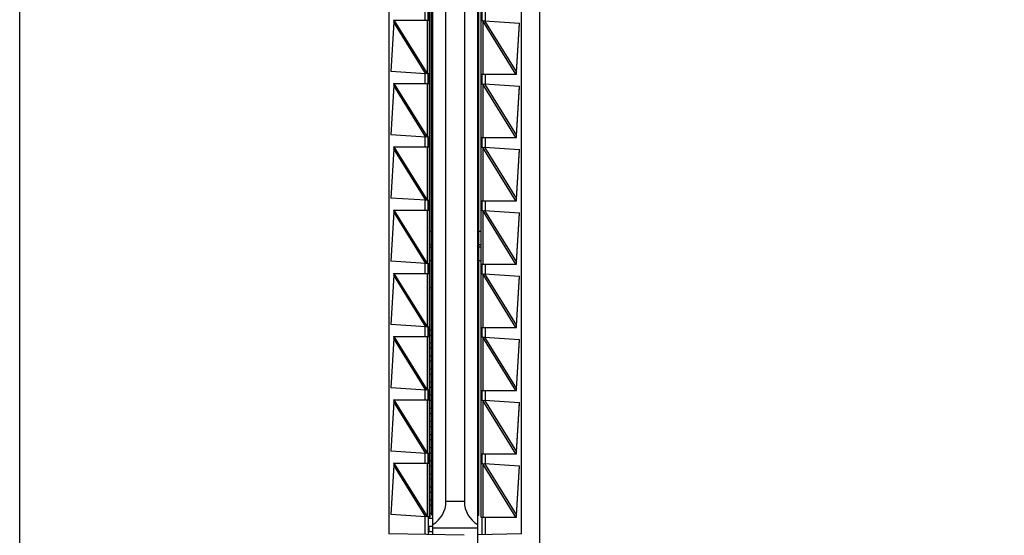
# Model space of a CAD drawing. Header units: inches. Extents: x 0 to 22, y 0 to 17.
# Tile 48 of 56: x 15.9 to 17.4, y 7.2 to 8. Entities that reach past the tile are written whole.
import ezdxf

# ---------------------------------------------------------------- set-up
doc = ezdxf.new("R2010")
doc.units = ezdxf.units.IN
doc.header["$LTSCALE"] = 1.21
doc.header["$MEASUREMENT"] = 0
doc.layers.get('0').update_dxf_attribs({"linetype": 'CONTINUOUS'})
doc.layers.add('DIMENSIONS', color=7, linetype='CONTINUOUS')
doc.styles.get("Standard").update_dxf_attribs({"font": 'txt', "width": 0.8})
doc.dimstyles.new('DIMSTYLE_2', dxfattribs={"dimtxt": 0.125, "dimasz": 0.18, "dimexe": 0.18, "dimexo": 0.0625, "dimgap": 0.09, "dimtad": 0, "dimtih": 1, "dimtoh": 1, "dimdec": 3, "dimzin": 4, "dimdsep": 46, "dimtxsty": 'STANDARD', "dimblk": '_FILLED', "dimblk1": '_FILLED', "dimblk2": '_FILLED', "dimcen": 0.09, "dimadec": 0, "dimazin": 0, "dimtp": 0.01, "dimtm": 0.01, "dimtfac": 1, "dimtdec": 3, "dimtofl": 0, "dimtmove": 0, "dimatfit": 3, "dimldrblk": '_FILLED', "dimfxl": 1, "dimtolj": 1, "dimtzin": 4, "dimarcsym": 0})

# ---------------------------------------------------------------- blocks, each defined once
blk = doc.blocks.new('*D17')
at = {"layer": 'DIMENSIONS', "color": 2, "linetype": 'CONTINUOUS'}
blk.add_line((16.0727, 11.5266), (16.0727, 12.1485), dxfattribs=at)
at = {"layer": 'DIMENSIONS', "color": 2, "linetype": 'CONTINUOUS', "insert": (16.0102, 12.211), "char_height": 0.125, "width": 1.225, "attachment_point": 1, "rotation": 90, "line_spacing_factor": 0.9}
blk.add_mtext('.502{\\Ftxt.shx;\\W1.000000;\\H0.125000; }[12.75]', dxfattribs=at)
blk = doc.blocks.new('_FILLED')
at = {"color": 0, "linetype": 'BYBLOCK'}
blk.add_solid([(0, 0), (-1, 0.1736), (-1, -0.1736)], dxfattribs=at)
blk = doc.blocks.new('*D19')
at = {"layer": 'DIMENSIONS', "color": 2, "linetype": 'CONTINUOUS'}
blk.add_line((16.2603, 11.339), (17.4052, 11.339), dxfattribs=at)
at = {"layer": 'DIMENSIONS', "color": 2, "linetype": 'CONTINUOUS', "insert": (17.4677, 11.4015), "char_height": 0.125, "width": 1.425, "attachment_point": 1, "line_spacing_factor": 0.9}
blk.add_mtext('4.822{\\Ftxt.shx;\\W1.000000;\\H0.125000; }[122.48]', dxfattribs=at)

msp = doc.modelspace()

# ---------------------------------------------------------------- linework, layer by layer
at = {"color": 7, "linetype": 'CONTINUOUS'}
for p, q in [((15.9377, 6.5222), (15.9377, 11.3338)), ((16.7177, 11.3338), (16.7177, 6.5222)), ((16.6247, 10.7075), (16.6247, 7.1485)), ((16.4917, 10.6564), (16.4917, 7.1997)), ((16.5577, 7.1985), (16.5577, 10.6575)), ((16.6907, 7.1997), (16.6907, 10.6564)), ((16.5534, 10.631), (16.5534, 7.225)), ((16.5557, 10.6285), (16.5557, 7.2285)), ((16.6267, 7.2275), (16.6267, 10.6275)), ((16.6297, 10.631), (16.6297, 7.225)), ((16.5774, 7.2485), (16.5774, 9.0265)), ((16.605, 9.0265), (16.605, 7.2485)), ((16.5507, 7.9719), (16.5507, 7.9851)), ((16.6317, 7.97), (16.6317, 7.985)), ((16.4989, 7.9682), (16.4944, 7.8941)), ((16.4988, 7.971), (16.5526, 7.971)), ((16.4988, 7.971), (16.499, 7.969)), ((16.4996, 7.971), (16.4989, 7.9682)), ((16.4989, 7.9685), (16.4989, 7.9682)), ((16.5506, 7.971), (16.5507, 7.9719)), ((16.6327, 7.97), (16.6297, 7.97)), ((16.6327, 7.97), (16.635, 7.9704)), ((16.635, 7.9704), (16.6878, 7.9669)), ((16.683, 7.8929), (16.6878, 7.9669)), ((16.683, 7.8925), (16.6878, 7.9663)), ((16.5473, 7.8907), (16.4944, 7.8941)), ((16.5496, 7.891), (16.5473, 7.8907)), ((16.5496, 7.891), (16.5526, 7.891)), ((16.5507, 7.8901), (16.5506, 7.891)), ((16.5507, 7.8901), (16.5507, 7.8769)), ((16.5507, 7.8769), (16.5507, 7.8901)), ((16.6297, 7.89), (16.6831, 7.89)), ((16.6317, 7.875), (16.6317, 7.89)), ((16.6823, 7.89), (16.683, 7.8929)), ((16.683, 7.8924), (16.683, 7.8925)), ((16.683, 7.8921), (16.683, 7.8924)), ((16.6831, 7.89), (16.683, 7.8921)), ((16.4988, 7.876), (16.5526, 7.876)), ((16.4988, 7.876), (16.499, 7.874)), ((16.4996, 7.876), (16.4989, 7.8732)), ((16.5506, 7.876), (16.5507, 7.8769)), ((16.6327, 7.875), (16.635, 7.8754)), ((16.635, 7.8754), (16.6878, 7.8719)), ((16.4989, 7.8732), (16.4944, 7.7991)), ((16.4989, 7.8735), (16.4989, 7.8732)), ((16.6327, 7.875), (16.6297, 7.875)), ((16.683, 7.7979), (16.6878, 7.8719)), ((16.683, 7.7975), (16.6878, 7.8713)), ((16.5473, 7.7957), (16.4944, 7.7991)), ((16.5496, 7.796), (16.5473, 7.7957)), ((16.5496, 7.796), (16.5526, 7.796)), ((16.5507, 7.7951), (16.5506, 7.796)), ((16.5507, 7.7951), (16.5507, 7.7819)), ((16.5507, 7.7819), (16.5507, 7.7951)), ((16.6297, 7.795), (16.6831, 7.795)), ((16.6317, 7.78), (16.6317, 7.795)), ((16.6823, 7.795), (16.683, 7.7979)), ((16.683, 7.7974), (16.683, 7.7975)), ((16.683, 7.7971), (16.683, 7.7974)), ((16.6831, 7.795), (16.683, 7.7971)), ((16.4989, 7.7782), (16.4944, 7.7041)), ((16.4988, 7.781), (16.5526, 7.781)), ((16.4988, 7.781), (16.499, 7.779)), ((16.4996, 7.781), (16.4989, 7.7782)), ((16.4989, 7.7785), (16.4989, 7.7782)), ((16.5506, 7.781), (16.5507, 7.7819)), ((16.6327, 7.78), (16.6297, 7.78)), ((16.6327, 7.78), (16.635, 7.7804)), ((16.635, 7.7804), (16.6878, 7.7769)), ((16.683, 7.7029), (16.6878, 7.7769)), ((16.683, 7.7025), (16.6878, 7.7763)), ((16.5473, 7.7007), (16.4944, 7.7041)), ((16.5496, 7.701), (16.5473, 7.7007)), ((16.5496, 7.701), (16.5526, 7.701)), ((16.5507, 7.7001), (16.5506, 7.701)), ((16.5507, 7.7001), (16.5507, 7.6869)), ((16.5507, 7.6869), (16.5507, 7.7001)), ((16.6297, 7.7), (16.6831, 7.7)), ((16.6317, 7.685), (16.6317, 7.7)), ((16.6823, 7.7), (16.683, 7.7029)), ((16.683, 7.7024), (16.683, 7.7025)), ((16.683, 7.7021), (16.683, 7.7024)), ((16.6831, 7.7), (16.683, 7.7021)), ((16.4989, 7.6832), (16.4944, 7.6091)), ((16.4988, 7.686), (16.5526, 7.686)), ((16.4988, 7.686), (16.499, 7.684)), ((16.4996, 7.686), (16.4989, 7.6832)), ((16.4989, 7.6835), (16.4989, 7.6832)), ((16.5506, 7.686), (16.5507, 7.6869)), ((16.6327, 7.685), (16.6297, 7.685)), ((16.6327, 7.685), (16.635, 7.6854)), ((16.635, 7.6854), (16.6878, 7.6819)), ((16.683, 7.6079), (16.6878, 7.6819)), ((16.683, 7.6075), (16.6878, 7.6813)), ((16.5557, 7.6539), (16.5534, 7.6539)), ((16.6297, 7.6539), (16.6267, 7.6539)), ((16.5534, 7.6342), (16.5557, 7.6342)), ((16.5534, 7.6303), (16.5557, 7.6303)), ((16.6267, 7.6342), (16.6297, 7.6342)), ((16.6297, 7.6303), (16.6267, 7.6303)), ((16.5534, 7.6106), (16.5557, 7.6106)), ((16.6267, 7.6106), (16.6297, 7.6106)), ((16.5473, 7.6057), (16.4944, 7.6091)), ((16.5496, 7.606), (16.5473, 7.6057)), ((16.5496, 7.606), (16.5526, 7.606)), ((16.5507, 7.6051), (16.5506, 7.606)), ((16.5507, 7.6051), (16.5507, 7.5919)), ((16.5507, 7.5919), (16.5507, 7.6051)), ((16.6297, 7.605), (16.6831, 7.605)), ((16.6317, 7.59), (16.6317, 7.605)), ((16.6823, 7.605), (16.683, 7.6079)), ((16.683, 7.6074), (16.683, 7.6075)), ((16.683, 7.6071), (16.683, 7.6074)), ((16.6831, 7.605), (16.683, 7.6071)), ((16.4989, 7.5882), (16.4944, 7.5141)), ((16.4988, 7.591), (16.5526, 7.591)), ((16.4988, 7.591), (16.499, 7.589)), ((16.4996, 7.591), (16.4989, 7.5882)), ((16.4989, 7.5885), (16.4989, 7.5882)), ((16.5506, 7.591), (16.5507, 7.5919)), ((16.6327, 7.59), (16.6297, 7.59)), ((16.6327, 7.59), (16.635, 7.5904)), ((16.635, 7.5904), (16.6878, 7.5869)), ((16.683, 7.5129), (16.6878, 7.5869)), ((16.683, 7.5125), (16.6878, 7.5863)), ((16.5557, 7.5693), (16.5534, 7.5693)), ((16.5473, 7.5107), (16.4944, 7.5141)), ((16.5496, 7.511), (16.5473, 7.5107)), ((16.5496, 7.511), (16.5526, 7.511)), ((16.5507, 7.5101), (16.5506, 7.511)), ((16.5507, 7.5101), (16.5507, 7.4969)), ((16.5507, 7.4969), (16.5507, 7.5101)), ((16.5534, 7.5063), (16.5557, 7.5063)), ((16.6297, 7.51), (16.6831, 7.51)), ((16.6317, 7.495), (16.6317, 7.51)), ((16.6823, 7.51), (16.683, 7.5129)), ((16.683, 7.5124), (16.683, 7.5125)), ((16.683, 7.5121), (16.683, 7.5124)), ((16.6831, 7.51), (16.683, 7.5121)), ((16.4989, 7.4932), (16.4944, 7.4191)), ((16.4988, 7.496), (16.5526, 7.496)), ((16.4988, 7.496), (16.499, 7.494)), ((16.4996, 7.496), (16.4989, 7.4932)), ((16.4989, 7.4935), (16.4989, 7.4932)), ((16.5506, 7.496), (16.5507, 7.4969)), ((16.5534, 7.4984), (16.5557, 7.4984)), ((16.6327, 7.495), (16.6297, 7.495)), ((16.6327, 7.495), (16.635, 7.4954)), ((16.635, 7.4954), (16.6878, 7.4919)), ((16.683, 7.4179), (16.6878, 7.4919)), ((16.683, 7.4175), (16.6878, 7.4913)), ((16.5557, 7.4866), (16.5534, 7.4866)), ((16.5557, 7.4787), (16.5534, 7.4787)), ((16.5557, 7.4669), (16.5534, 7.4669)), ((16.5557, 7.459), (16.5534, 7.459)), ((16.5557, 7.4472), (16.5534, 7.4472)), ((16.5557, 7.4393), (16.5534, 7.4393)), ((16.5473, 7.4157), (16.4944, 7.4191)), ((16.5557, 7.4275), (16.5534, 7.4275)), ((16.5557, 7.4197), (16.5534, 7.4197)), ((16.6823, 7.415), (16.683, 7.4179)), ((16.683, 7.4174), (16.683, 7.4175)), ((16.683, 7.4171), (16.683, 7.4174)), ((16.6831, 7.415), (16.683, 7.4171)), ((16.5496, 7.416), (16.5473, 7.4157)), ((16.5496, 7.416), (16.5526, 7.416)), ((16.5507, 7.4151), (16.5506, 7.416)), ((16.5507, 7.4151), (16.5507, 7.4019)), ((16.5507, 7.4019), (16.5507, 7.4151)), ((16.5557, 7.4079), (16.5534, 7.4079)), ((16.6297, 7.415), (16.6831, 7.415)), ((16.6317, 7.4), (16.6317, 7.415)), ((16.4989, 7.3982), (16.4944, 7.3241)), ((16.4988, 7.401), (16.5526, 7.401)), ((16.4988, 7.401), (16.499, 7.399)), ((16.4996, 7.401), (16.4989, 7.3982)), ((16.4989, 7.3985), (16.4989, 7.3982)), ((16.5506, 7.401), (16.5507, 7.4019)), ((16.5557, 7.4), (16.5534, 7.4)), ((16.5557, 7.3882), (16.5534, 7.3882)), ((16.6327, 7.4), (16.6297, 7.4)), ((16.6327, 7.4), (16.635, 7.4004)), ((16.635, 7.4004), (16.6878, 7.3969)), ((16.683, 7.3229), (16.6878, 7.3969)), ((16.683, 7.3225), (16.6878, 7.3963)), ((16.5557, 7.3803), (16.5534, 7.3803)), ((16.5557, 7.3685), (16.5534, 7.3685)), ((16.5557, 7.3606), (16.5534, 7.3606)), ((16.5557, 7.3488), (16.5534, 7.3488)), ((16.5557, 7.3409), (16.5534, 7.3409)), ((16.5557, 7.3291), (16.5534, 7.3291)), ((16.5473, 7.3207), (16.4944, 7.3241)), ((16.5496, 7.321), (16.5473, 7.3207)), ((16.5496, 7.321), (16.5526, 7.321)), ((16.5507, 7.3201), (16.5506, 7.321)), ((16.5507, 7.3201), (16.5507, 7.3069)), ((16.5507, 7.3069), (16.5507, 7.3201)), ((16.5557, 7.3212), (16.5534, 7.3212)), ((16.6297, 7.32), (16.6831, 7.32)), ((16.6317, 7.305), (16.6317, 7.32)), ((16.6823, 7.32), (16.683, 7.3229)), ((16.683, 7.3224), (16.683, 7.3225)), ((16.683, 7.3221), (16.683, 7.3224)), ((16.6831, 7.32), (16.683, 7.3221)), ((16.4989, 7.3032), (16.4944, 7.2291)), ((16.4988, 7.306), (16.5526, 7.306)), ((16.4988, 7.306), (16.499, 7.304)), ((16.4996, 7.306), (16.4989, 7.3032)), ((16.4989, 7.3035), (16.4989, 7.3032)), ((16.5506, 7.306), (16.5507, 7.3069)), ((16.5557, 7.3094), (16.5534, 7.3094)), ((16.5557, 7.3016), (16.5534, 7.3016)), ((16.6327, 7.305), (16.6297, 7.305)), ((16.6327, 7.305), (16.635, 7.3054)), ((16.635, 7.3054), (16.6878, 7.3019)), ((16.683, 7.2279), (16.6878, 7.3019)), ((16.683, 7.2275), (16.6878, 7.3013)), ((16.5557, 7.2897), (16.5534, 7.2897)), ((16.5557, 7.2819), (16.5534, 7.2819)), ((16.5557, 7.2701), (16.5534, 7.2701)), ((16.5557, 7.2622), (16.5534, 7.2622)), ((16.5557, 7.2504), (16.5534, 7.2504)), ((16.5557, 7.2425), (16.5534, 7.2425)), ((16.5473, 7.2257), (16.4944, 7.2291)), ((16.5496, 7.226), (16.5473, 7.2257)), ((16.5496, 7.226), (16.5526, 7.226)), ((16.5507, 7.2251), (16.5506, 7.226)), ((16.5507, 7.2251), (16.5507, 7.1987)), ((16.5507, 7.225), (16.5534, 7.225)), ((16.5518, 7.225), (16.5518, 7.2228)), ((16.5527, 7.225), (16.5526, 7.226)), ((16.5557, 7.2307), (16.5534, 7.2307)), ((16.5557, 7.2285), (16.5577, 7.2285)), ((16.6267, 7.2275), (16.6247, 7.2275)), ((16.6297, 7.225), (16.6831, 7.225)), ((16.6317, 7.1986), (16.6317, 7.225)), ((16.6823, 7.225), (16.683, 7.2279)), ((16.683, 7.2274), (16.683, 7.2275)), ((16.683, 7.2271), (16.683, 7.2274)), ((16.6831, 7.225), (16.683, 7.2271)), ((16.5577, 7.2228), (16.5518, 7.2228)), ((16.5577, 7.211), (16.5518, 7.211)), ((16.5518, 7.211), (16.5518, 7.2031)), ((16.6048, 7.1977), (16.4917, 7.1997)), ((16.5577, 7.2031), (16.5518, 7.2031)), ((16.6247, 7.2085), (16.5577, 7.2085)), ((16.6907, 7.1997), (16.6247, 7.1985))]:
    msp.add_line(p, q, dxfattribs=at)
at = {"color": 9, "linetype": 'CONTINUOUS'}
for p, q in [((16.5458, 7.9858), (16.5458, 7.971)), ((16.6366, 7.9703), (16.6366, 7.985)), ((16.5473, 7.8907), (16.4989, 7.9682)), ((16.5497, 7.8909), (16.4996, 7.971)), ((16.5497, 7.8909), (16.5497, 7.971)), ((16.5526, 7.891), (16.5526, 7.971)), ((16.6823, 7.89), (16.6326, 7.9702)), ((16.6326, 7.9702), (16.6326, 7.89)), ((16.635, 7.9704), (16.683, 7.8929)), ((16.5458, 7.8908), (16.5458, 7.876)), ((16.6366, 7.8753), (16.6366, 7.89)), ((16.5497, 7.7959), (16.4996, 7.876)), ((16.5497, 7.7959), (16.5497, 7.876)), ((16.5526, 7.796), (16.5526, 7.876)), ((16.6823, 7.795), (16.6326, 7.8752)), ((16.6326, 7.8752), (16.6326, 7.795)), ((16.635, 7.8754), (16.683, 7.7979)), ((16.5473, 7.7957), (16.4989, 7.8732)), ((16.5458, 7.7958), (16.5458, 7.781)), ((16.6366, 7.7803), (16.6366, 7.795)), ((16.5473, 7.7007), (16.4989, 7.7782)), ((16.5497, 7.7009), (16.4996, 7.781)), ((16.5497, 7.7009), (16.5497, 7.781)), ((16.5526, 7.701), (16.5526, 7.781)), ((16.6823, 7.7), (16.6326, 7.7802)), ((16.6326, 7.7802), (16.6326, 7.7)), ((16.635, 7.7804), (16.683, 7.7029)), ((16.5458, 7.7008), (16.5458, 7.686)), ((16.6366, 7.6853), (16.6366, 7.7)), ((16.5473, 7.6057), (16.4989, 7.6832)), ((16.5497, 7.6059), (16.4996, 7.686)), ((16.5497, 7.6059), (16.5497, 7.686)), ((16.5526, 7.606), (16.5526, 7.686)), ((16.6823, 7.605), (16.6326, 7.6852)), ((16.6326, 7.6852), (16.6326, 7.605)), ((16.635, 7.6854), (16.683, 7.6079)), ((16.5458, 7.6058), (16.5458, 7.591)), ((16.6366, 7.5903), (16.6366, 7.605)), ((16.5473, 7.5107), (16.4989, 7.5882)), ((16.5497, 7.5109), (16.4996, 7.591)), ((16.5497, 7.5109), (16.5497, 7.591)), ((16.5526, 7.511), (16.5526, 7.591)), ((16.6823, 7.51), (16.6326, 7.5902)), ((16.6326, 7.5902), (16.6326, 7.51)), ((16.635, 7.5904), (16.683, 7.5129)), ((16.5458, 7.5108), (16.5458, 7.496)), ((16.6366, 7.4953), (16.6366, 7.51)), ((16.5473, 7.4157), (16.4989, 7.4932)), ((16.5497, 7.4159), (16.4996, 7.496)), ((16.5497, 7.4159), (16.5497, 7.496)), ((16.5526, 7.416), (16.5526, 7.496)), ((16.6823, 7.415), (16.6326, 7.4952)), ((16.6326, 7.4952), (16.6326, 7.415)), ((16.635, 7.4954), (16.683, 7.4179)), ((16.5458, 7.4158), (16.5458, 7.401)), ((16.6366, 7.4003), (16.6366, 7.415)), ((16.5473, 7.3207), (16.4989, 7.3982)), ((16.5497, 7.3209), (16.4996, 7.401)), ((16.5497, 7.3209), (16.5497, 7.401)), ((16.5526, 7.321), (16.5526, 7.401)), ((16.6823, 7.32), (16.6326, 7.4002)), ((16.6326, 7.4002), (16.6326, 7.32)), ((16.635, 7.4004), (16.683, 7.3229)), ((16.5458, 7.3208), (16.5458, 7.306)), ((16.6366, 7.3053), (16.6366, 7.32)), ((16.5473, 7.2257), (16.4989, 7.3032)), ((16.5497, 7.2259), (16.4996, 7.306)), ((16.5497, 7.2259), (16.5497, 7.306)), ((16.5526, 7.226), (16.5526, 7.306)), ((16.6823, 7.225), (16.6326, 7.3052)), ((16.6326, 7.3052), (16.6326, 7.225)), ((16.635, 7.3054), (16.683, 7.2279)), ((16.605, 7.2485), (16.5774, 7.2485)), ((16.5458, 7.2258), (16.5458, 7.1987)), ((16.6366, 7.1987), (16.6366, 7.225))]:
    msp.add_line(p, q, dxfattribs=at)
at = {"color": 7, "linetype": 'CONTINUOUS'}
for points in [[(16.499, 7.969), (16.499, 7.9688), (16.4989, 7.9685)], [(16.499, 7.874), (16.499, 7.8738), (16.4989, 7.8735)], [(16.499, 7.779), (16.499, 7.7788), (16.4989, 7.7785)], [(16.499, 7.684), (16.499, 7.6838), (16.4989, 7.6835)], [(16.499, 7.589), (16.499, 7.5888), (16.4989, 7.5885)], [(16.499, 7.494), (16.499, 7.4938), (16.4989, 7.4935)], [(16.499, 7.399), (16.499, 7.3988), (16.4989, 7.3985)], [(16.499, 7.304), (16.499, 7.3038), (16.4989, 7.3035)]]:
    msp.add_lwpolyline(points, dxfattribs=at)
for centre, major_axis, start_param, end_param in [((16.5374, 7.2485), (-0.0005, 0.04), -2.622268, -1.584188), ((16.645, 7.2485), (0, 0.04), -4.711338, -3.673257)]:
    msp.add_ellipse(centre, major_axis=major_axis, ratio=1, start_param=start_param, end_param=end_param, dxfattribs=at)
for points, knots in [([(16.5526, 7.971), (16.5526, 7.971), (16.5526, 7.971), (16.5526, 7.971), (16.5527, 7.971), (16.5527, 7.971), (16.5527, 7.971), (16.5527, 7.9711), (16.5527, 7.9711), (16.5527, 7.9712), (16.5527, 7.9712), (16.5527, 7.9713), (16.5527, 7.9715), (16.5527, 7.9716), (16.5527, 7.9717), (16.5527, 7.9719), (16.5527, 7.9721), (16.5527, 7.9724), (16.5527, 7.9727), (16.5527, 7.9732), (16.5527, 7.9738), (16.5528, 7.9744), (16.5528, 7.975), (16.5528, 7.9757), (16.5528, 7.9763), (16.5528, 7.9773), (16.5528, 7.9785), (16.5528, 7.9797), (16.5528, 7.9807), (16.5528, 7.9814), (16.5528, 7.982), (16.5528, 7.9827), (16.5527, 7.9833), (16.5527, 7.9838), (16.5527, 7.9843), (16.5527, 7.9847), (16.5527, 7.9849), (16.5527, 7.9851), (16.5527, 7.9853), (16.5527, 7.9854), (16.5527, 7.9856), (16.5527, 7.9857), (16.5527, 7.9858), (16.5527, 7.9859), (16.5527, 7.9859), (16.5527, 7.986), (16.5527, 7.986), (16.5527, 7.986), (16.5527, 7.986), (16.5526, 7.986), (16.5526, 7.986), (16.5526, 7.986), (16.5526, 7.986)], [0, 0, 0, 0, 0.000262, 0.000478, 0.000762, 0.001117, 0.001544, 0.002618, 0.005649, 0.009863, 0.015252, 0.021806, 0.029509, 0.038344, 0.04829, 0.059322, 0.071416, 0.084541, 0.113757, 0.146691, 0.183026, 0.222412, 0.26447, 0.308796, 0.354963, 0.402526, 0.5, 0.597474, 0.645037, 0.691204, 0.73553, 0.777588, 0.816974, 0.853309, 0.886243, 0.915459, 0.928584, 0.940678, 0.95171, 0.961656, 0.970491, 0.978194, 0.984748, 0.990137, 0.994351, 0.997382, 0.998456, 0.998883, 0.999238, 0.999522, 0.999738, 1, 1, 1, 1]), ([(16.5526, 7.876), (16.5526, 7.876), (16.5526, 7.876), (16.5526, 7.876), (16.5527, 7.876), (16.5527, 7.876), (16.5527, 7.876), (16.5527, 7.8761), (16.5527, 7.8761), (16.5527, 7.8762), (16.5527, 7.8762), (16.5527, 7.8763), (16.5527, 7.8765), (16.5527, 7.8766), (16.5527, 7.8767), (16.5527, 7.8769), (16.5527, 7.8771), (16.5527, 7.8774), (16.5527, 7.8777), (16.5527, 7.8782), (16.5527, 7.8788), (16.5528, 7.8794), (16.5528, 7.88), (16.5528, 7.8807), (16.5528, 7.8813), (16.5528, 7.8823), (16.5528, 7.8835), (16.5528, 7.8847), (16.5528, 7.8857), (16.5528, 7.8864), (16.5528, 7.887), (16.5528, 7.8877), (16.5527, 7.8883), (16.5527, 7.8888), (16.5527, 7.8893), (16.5527, 7.8897), (16.5527, 7.8899), (16.5527, 7.8901), (16.5527, 7.8903), (16.5527, 7.8904), (16.5527, 7.8906), (16.5527, 7.8907), (16.5527, 7.8908), (16.5527, 7.8909), (16.5527, 7.8909), (16.5527, 7.891), (16.5527, 7.891), (16.5527, 7.891), (16.5527, 7.891), (16.5526, 7.891), (16.5526, 7.891), (16.5526, 7.891), (16.5526, 7.891)], [0, 0, 0, 0, 0.000262, 0.000478, 0.000762, 0.001117, 0.001544, 0.002618, 0.005649, 0.009863, 0.015252, 0.021806, 0.029509, 0.038344, 0.04829, 0.059322, 0.071416, 0.084541, 0.113757, 0.146691, 0.183026, 0.222412, 0.26447, 0.308796, 0.354963, 0.402526, 0.5, 0.597474, 0.645037, 0.691204, 0.73553, 0.777588, 0.816974, 0.853309, 0.886243, 0.915459, 0.928584, 0.940678, 0.95171, 0.961656, 0.970491, 0.978194, 0.984748, 0.990137, 0.994351, 0.997382, 0.998456, 0.998883, 0.999238, 0.999522, 0.999738, 1, 1, 1, 1]), ([(16.5526, 7.781), (16.5526, 7.781), (16.5526, 7.781), (16.5526, 7.781), (16.5527, 7.781), (16.5527, 7.781), (16.5527, 7.781), (16.5527, 7.7811), (16.5527, 7.7811), (16.5527, 7.7812), (16.5527, 7.7812), (16.5527, 7.7813), (16.5527, 7.7815), (16.5527, 7.7816), (16.5527, 7.7817), (16.5527, 7.7819), (16.5527, 7.7821), (16.5527, 7.7824), (16.5527, 7.7827), (16.5527, 7.7832), (16.5527, 7.7838), (16.5528, 7.7844), (16.5528, 7.785), (16.5528, 7.7857), (16.5528, 7.7863), (16.5528, 7.7873), (16.5528, 7.7885), (16.5528, 7.7897), (16.5528, 7.7907), (16.5528, 7.7914), (16.5528, 7.792), (16.5528, 7.7927), (16.5527, 7.7933), (16.5527, 7.7938), (16.5527, 7.7943), (16.5527, 7.7947), (16.5527, 7.7949), (16.5527, 7.7951), (16.5527, 7.7953), (16.5527, 7.7954), (16.5527, 7.7956), (16.5527, 7.7957), (16.5527, 7.7958), (16.5527, 7.7959), (16.5527, 7.7959), (16.5527, 7.796), (16.5527, 7.796), (16.5527, 7.796), (16.5527, 7.796), (16.5526, 7.796), (16.5526, 7.796), (16.5526, 7.796), (16.5526, 7.796)], [0, 0, 0, 0, 0.000262, 0.000478, 0.000762, 0.001117, 0.001544, 0.002618, 0.005649, 0.009863, 0.015252, 0.021806, 0.029509, 0.038344, 0.04829, 0.059322, 0.071416, 0.084541, 0.113757, 0.146691, 0.183026, 0.222412, 0.26447, 0.308796, 0.354963, 0.402526, 0.5, 0.597474, 0.645037, 0.691204, 0.73553, 0.777588, 0.816974, 0.853309, 0.886243, 0.915459, 0.928584, 0.940678, 0.95171, 0.961656, 0.970491, 0.978194, 0.984748, 0.990137, 0.994351, 0.997382, 0.998456, 0.998883, 0.999238, 0.999522, 0.999738, 1, 1, 1, 1]), ([(16.5526, 7.686), (16.5526, 7.686), (16.5526, 7.686), (16.5526, 7.686), (16.5527, 7.686), (16.5527, 7.686), (16.5527, 7.686), (16.5527, 7.6861), (16.5527, 7.6861), (16.5527, 7.6862), (16.5527, 7.6862), (16.5527, 7.6863), (16.5527, 7.6865), (16.5527, 7.6866), (16.5527, 7.6867), (16.5527, 7.6869), (16.5527, 7.6871), (16.5527, 7.6874), (16.5527, 7.6877), (16.5527, 7.6882), (16.5527, 7.6888), (16.5528, 7.6894), (16.5528, 7.69), (16.5528, 7.6907), (16.5528, 7.6913), (16.5528, 7.6923), (16.5528, 7.6935), (16.5528, 7.6947), (16.5528, 7.6957), (16.5528, 7.6964), (16.5528, 7.697), (16.5528, 7.6977), (16.5527, 7.6983), (16.5527, 7.6988), (16.5527, 7.6993), (16.5527, 7.6997), (16.5527, 7.6999), (16.5527, 7.7001), (16.5527, 7.7003), (16.5527, 7.7004), (16.5527, 7.7006), (16.5527, 7.7007), (16.5527, 7.7008), (16.5527, 7.7009), (16.5527, 7.7009), (16.5527, 7.701), (16.5527, 7.701), (16.5527, 7.701), (16.5527, 7.701), (16.5526, 7.701), (16.5526, 7.701), (16.5526, 7.701), (16.5526, 7.701)], [0, 0, 0, 0, 0.000262, 0.000478, 0.000762, 0.001117, 0.001544, 0.002618, 0.005649, 0.009863, 0.015252, 0.021806, 0.029509, 0.038344, 0.04829, 0.059322, 0.071416, 0.084541, 0.113757, 0.146691, 0.183026, 0.222412, 0.26447, 0.308796, 0.354963, 0.402526, 0.5, 0.597474, 0.645037, 0.691204, 0.73553, 0.777588, 0.816974, 0.853309, 0.886243, 0.915459, 0.928584, 0.940678, 0.95171, 0.961656, 0.970491, 0.978194, 0.984748, 0.990137, 0.994351, 0.997382, 0.998456, 0.998883, 0.999238, 0.999522, 0.999738, 1, 1, 1, 1]), ([(16.5526, 7.591), (16.5526, 7.591), (16.5526, 7.591), (16.5526, 7.591), (16.5527, 7.591), (16.5527, 7.591), (16.5527, 7.591), (16.5527, 7.5911), (16.5527, 7.5911), (16.5527, 7.5912), (16.5527, 7.5912), (16.5527, 7.5913), (16.5527, 7.5915), (16.5527, 7.5916), (16.5527, 7.5917), (16.5527, 7.5919), (16.5527, 7.5921), (16.5527, 7.5924), (16.5527, 7.5927), (16.5527, 7.5932), (16.5527, 7.5938), (16.5528, 7.5944), (16.5528, 7.595), (16.5528, 7.5957), (16.5528, 7.5963), (16.5528, 7.5973), (16.5528, 7.5985), (16.5528, 7.5997), (16.5528, 7.6007), (16.5528, 7.6014), (16.5528, 7.602), (16.5528, 7.6027), (16.5527, 7.6033), (16.5527, 7.6038), (16.5527, 7.6043), (16.5527, 7.6047), (16.5527, 7.6049), (16.5527, 7.6051), (16.5527, 7.6053), (16.5527, 7.6054), (16.5527, 7.6056), (16.5527, 7.6057), (16.5527, 7.6058), (16.5527, 7.6059), (16.5527, 7.6059), (16.5527, 7.606), (16.5527, 7.606), (16.5527, 7.606), (16.5527, 7.606), (16.5526, 7.606), (16.5526, 7.606), (16.5526, 7.606), (16.5526, 7.606)], [0, 0, 0, 0, 0.000262, 0.000478, 0.000762, 0.001117, 0.001544, 0.002618, 0.005649, 0.009863, 0.015252, 0.021806, 0.029509, 0.038344, 0.04829, 0.059322, 0.071416, 0.084541, 0.113757, 0.146691, 0.183026, 0.222412, 0.26447, 0.308796, 0.354963, 0.402526, 0.5, 0.597474, 0.645037, 0.691204, 0.73553, 0.777588, 0.816974, 0.853309, 0.886243, 0.915459, 0.928584, 0.940678, 0.95171, 0.961656, 0.970491, 0.978194, 0.984748, 0.990137, 0.994351, 0.997382, 0.998456, 0.998883, 0.999238, 0.999522, 0.999738, 1, 1, 1, 1]), ([(16.5526, 7.496), (16.5526, 7.496), (16.5526, 7.496), (16.5526, 7.496), (16.5527, 7.496), (16.5527, 7.496), (16.5527, 7.496), (16.5527, 7.4961), (16.5527, 7.4961), (16.5527, 7.4962), (16.5527, 7.4962), (16.5527, 7.4963), (16.5527, 7.4965), (16.5527, 7.4966), (16.5527, 7.4967), (16.5527, 7.4969), (16.5527, 7.4971), (16.5527, 7.4974), (16.5527, 7.4977), (16.5527, 7.4982), (16.5527, 7.4988), (16.5528, 7.4994), (16.5528, 7.5), (16.5528, 7.5007), (16.5528, 7.5013), (16.5528, 7.5023), (16.5528, 7.5035), (16.5528, 7.5047), (16.5528, 7.5057), (16.5528, 7.5064), (16.5528, 7.507), (16.5528, 7.5077), (16.5527, 7.5083), (16.5527, 7.5088), (16.5527, 7.5093), (16.5527, 7.5097), (16.5527, 7.5099), (16.5527, 7.5101), (16.5527, 7.5103), (16.5527, 7.5104), (16.5527, 7.5106), (16.5527, 7.5107), (16.5527, 7.5108), (16.5527, 7.5109), (16.5527, 7.5109), (16.5527, 7.511), (16.5527, 7.511), (16.5527, 7.511), (16.5527, 7.511), (16.5526, 7.511), (16.5526, 7.511), (16.5526, 7.511), (16.5526, 7.511)], [0, 0, 0, 0, 0.000262, 0.000478, 0.000762, 0.001117, 0.001544, 0.002618, 0.005649, 0.009863, 0.015252, 0.021806, 0.029509, 0.038344, 0.04829, 0.059322, 0.071416, 0.084541, 0.113757, 0.146691, 0.183026, 0.222412, 0.26447, 0.308796, 0.354963, 0.402526, 0.5, 0.597474, 0.645037, 0.691204, 0.73553, 0.777588, 0.816974, 0.853309, 0.886243, 0.915459, 0.928584, 0.940678, 0.95171, 0.961656, 0.970491, 0.978194, 0.984748, 0.990137, 0.994351, 0.997382, 0.998456, 0.998883, 0.999238, 0.999522, 0.999738, 1, 1, 1, 1]), ([(16.5526, 7.401), (16.5526, 7.401), (16.5526, 7.401), (16.5526, 7.401), (16.5527, 7.401), (16.5527, 7.401), (16.5527, 7.401), (16.5527, 7.4011), (16.5527, 7.4011), (16.5527, 7.4012), (16.5527, 7.4012), (16.5527, 7.4013), (16.5527, 7.4015), (16.5527, 7.4016), (16.5527, 7.4017), (16.5527, 7.4019), (16.5527, 7.4021), (16.5527, 7.4024), (16.5527, 7.4027), (16.5527, 7.4032), (16.5527, 7.4038), (16.5528, 7.4044), (16.5528, 7.405), (16.5528, 7.4057), (16.5528, 7.4063), (16.5528, 7.4073), (16.5528, 7.4085), (16.5528, 7.4097), (16.5528, 7.4107), (16.5528, 7.4114), (16.5528, 7.412), (16.5528, 7.4127), (16.5527, 7.4133), (16.5527, 7.4138), (16.5527, 7.4143), (16.5527, 7.4147), (16.5527, 7.4149), (16.5527, 7.4151), (16.5527, 7.4153), (16.5527, 7.4154), (16.5527, 7.4156), (16.5527, 7.4157), (16.5527, 7.4158), (16.5527, 7.4159), (16.5527, 7.4159), (16.5527, 7.416), (16.5527, 7.416), (16.5527, 7.416), (16.5527, 7.416), (16.5526, 7.416), (16.5526, 7.416), (16.5526, 7.416), (16.5526, 7.416)], [0, 0, 0, 0, 0.000262, 0.000478, 0.000762, 0.001117, 0.001544, 0.002618, 0.005649, 0.009863, 0.015252, 0.021806, 0.029509, 0.038344, 0.04829, 0.059322, 0.071416, 0.084541, 0.113757, 0.146691, 0.183026, 0.222412, 0.26447, 0.308796, 0.354963, 0.402526, 0.5, 0.597474, 0.645037, 0.691204, 0.73553, 0.777588, 0.816974, 0.853309, 0.886243, 0.915459, 0.928584, 0.940678, 0.95171, 0.961656, 0.970491, 0.978194, 0.984748, 0.990137, 0.994351, 0.997382, 0.998456, 0.998883, 0.999238, 0.999522, 0.999738, 1, 1, 1, 1]), ([(16.5526, 7.306), (16.5526, 7.306), (16.5526, 7.306), (16.5526, 7.306), (16.5527, 7.306), (16.5527, 7.306), (16.5527, 7.306), (16.5527, 7.3061), (16.5527, 7.3061), (16.5527, 7.3062), (16.5527, 7.3062), (16.5527, 7.3063), (16.5527, 7.3065), (16.5527, 7.3066), (16.5527, 7.3067), (16.5527, 7.3069), (16.5527, 7.3071), (16.5527, 7.3074), (16.5527, 7.3077), (16.5527, 7.3082), (16.5527, 7.3088), (16.5528, 7.3094), (16.5528, 7.31), (16.5528, 7.3107), (16.5528, 7.3113), (16.5528, 7.3123), (16.5528, 7.3135), (16.5528, 7.3147), (16.5528, 7.3157), (16.5528, 7.3164), (16.5528, 7.317), (16.5528, 7.3177), (16.5527, 7.3183), (16.5527, 7.3188), (16.5527, 7.3193), (16.5527, 7.3197), (16.5527, 7.3199), (16.5527, 7.3201), (16.5527, 7.3203), (16.5527, 7.3204), (16.5527, 7.3206), (16.5527, 7.3207), (16.5527, 7.3208), (16.5527, 7.3209), (16.5527, 7.3209), (16.5527, 7.321), (16.5527, 7.321), (16.5527, 7.321), (16.5527, 7.321), (16.5526, 7.321), (16.5526, 7.321), (16.5526, 7.321), (16.5526, 7.321)], [0, 0, 0, 0, 0.000262, 0.000478, 0.000762, 0.001117, 0.001544, 0.002618, 0.005649, 0.009863, 0.015252, 0.021806, 0.029509, 0.038344, 0.04829, 0.059322, 0.071416, 0.084541, 0.113757, 0.146691, 0.183026, 0.222412, 0.26447, 0.308796, 0.354963, 0.402526, 0.5, 0.597474, 0.645037, 0.691204, 0.73553, 0.777588, 0.816974, 0.853309, 0.886243, 0.915459, 0.928584, 0.940678, 0.95171, 0.961656, 0.970491, 0.978194, 0.984748, 0.990137, 0.994351, 0.997382, 0.998456, 0.998883, 0.999238, 0.999522, 0.999738, 1, 1, 1, 1]), ([(16.5507, 7.225), (16.5507, 7.225), (16.5507, 7.2251), (16.5507, 7.2251), (16.5507, 7.2251)], [0, 0, 0, 0, 0.253572, 1, 1, 1, 1])]:
    msp.add_open_spline(points, degree=3, knots=knots, dxfattribs=at)

# ---------------------------------------------------------------- dimensions: what is measured, and where the dimension line sits
at = {"layer": 'DIMENSIONS', "color": 2, "linetype": 'CONTINUOUS'}
for feature_location, offset, dtype, origin, picture, middle in [((16.0727, 11.5266), (0, 0.6219), 1, (16.5747, 6.517), '*D17', (16.0727, 12.8235)), ((16.2603, 11.339), (1.1449, 0), 0, (16.6998, 6.517), '*D19', (18.1802, 11.339))]:
    dim = msp.add_ordinate_dim(feature_location=feature_location, offset=offset, dtype=dtype, origin=origin, dimstyle='DIMSTYLE_2', dxfattribs=at)
    dim.commit()
    dim.dimension.update_dxf_attribs({"geometry": picture, "text_midpoint": middle})

doc.saveas('drawing.dxf')
